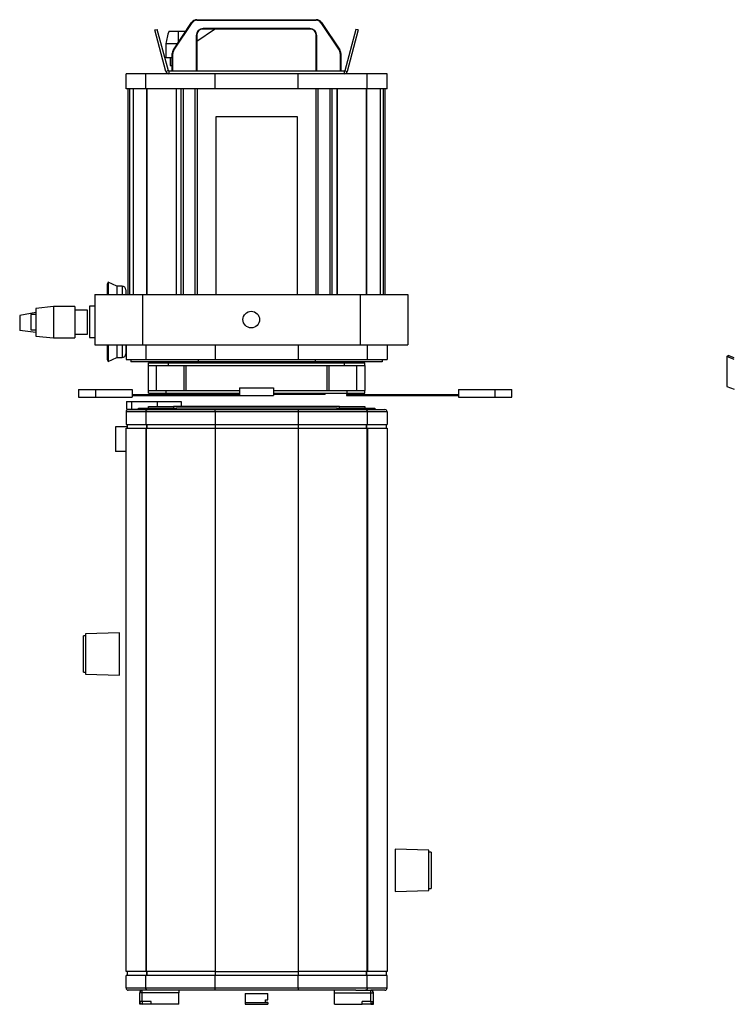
# Model space of a CAD drawing. Header units: millimetres. Extents: x 67 to 1392, y 49 to 1397.
# Tile 1 of 4: x 67 to 635, y 49 to 832. Entities that reach past the tile are written whole.
import ezdxf

# ---------------------------------------------------------------- set-up
doc = ezdxf.new("R2010")
doc.units = ezdxf.units.MM

msp = doc.modelspace()

# ---------------------------------------------------------------- linework, layer by layer
at = {"color": 7, "linetype": 'Continuous', "lineweight": 25}
for p, q in [((208.02, 831.21), (208.02, 831.66)), ((208.02, 831.66), (302.9, 831.66)), ((208.02, 831.21), (302.9, 831.21)), ((302.9, 831.21), (302.9, 831.66)), ((174.6, 823.47), (176.53, 823.98)), ((183.45, 790.44), (174.6, 823.47)), ((185.38, 790.96), (176.53, 823.98)), ((185.61, 822.61), (193.09, 822.61)), ((189.3, 807.62), (203.86, 829.44)), ((189.68, 807.37), (204.24, 829.18)), ((193.09, 822.61), (193.25, 813.54)), ((193.09, 822.61), (199.31, 822.61)), ((204.24, 829.18), (203.86, 829.44)), ((207.96, 814.53), (222.04, 824.04)), ((297.96, 824.61), (212.96, 824.61)), ((212.96, 824.61), (212.96, 824.16)), ((297.96, 824.16), (212.96, 824.16)), ((222.06, 824.16), (222.04, 824.04)), ((297.96, 824.61), (297.96, 824.16)), ((306.68, 829.18), (307.06, 829.44)), ((306.68, 829.18), (321.24, 807.37)), ((307.06, 829.44), (321.62, 807.62)), ((334.39, 823.98), (325.54, 790.96)), ((336.32, 823.47), (327.47, 790.44)), ((336.32, 823.47), (334.39, 823.98)), ((207.5, 819.16), (207.5, 790.66)), ((207.5, 819.16), (207.96, 819.16)), ((207.96, 819.16), (207.96, 790.66)), ((303.41, 819.16), (302.96, 819.16)), ((302.96, 790.66), (302.96, 819.16)), ((303.41, 790.66), (303.41, 819.16)), ((183.35, 812.61), (192.63, 812.61)), ((183.35, 812.61), (183.35, 801.61)), ((189.68, 807.37), (189.3, 807.62)), ((321.24, 807.37), (321.62, 807.62)), ((183.35, 801.61), (188.46, 801.61)), ((186.65, 801.61), (186.65, 795.36)), ((188.91, 804.84), (188.46, 804.84)), ((188.46, 790.66), (188.46, 804.84)), ((188.91, 790.66), (188.91, 804.84)), ((322, 804.84), (322, 790.66)), ((322, 804.84), (322.46, 804.84)), ((322.46, 804.84), (322.46, 790.66)), ((185.38, 790.96), (183.45, 790.44)), ((185.77, 790.66), (185.77, 788.66)), ((325.15, 790.66), (185.77, 790.66)), ((186.65, 795.36), (188.46, 795.36)), ((325.15, 790.66), (325.15, 788.66)), ((325.54, 790.96), (327.47, 790.44)), ((151.66, 776.66), (151.66, 788.66)), ((167.44, 788.66), (151.66, 788.66)), ((167.44, 776.66), (167.44, 788.66)), ((222.46, 788.66), (167.44, 788.66)), ((222.46, 776.66), (222.46, 788.66)), ((288.46, 788.66), (222.46, 788.66)), ((288.46, 776.66), (288.46, 788.66)), ((343.48, 788.66), (288.46, 788.66)), ((343.48, 776.66), (343.48, 788.66)), ((359.26, 788.66), (343.48, 788.66)), ((359.26, 776.66), (359.26, 788.66)), ((167.44, 776.66), (151.66, 776.66)), ((153.47, 613.23), (153.47, 776.66)), ((157.25, 776.66), (157.25, 613.23)), ((222.46, 776.66), (167.44, 776.66)), ((191.42, 776.66), (191.42, 613.23)), ((191.66, 776.66), (191.66, 613.23)), ((288.46, 776.66), (222.46, 776.66)), ((343.48, 776.66), (288.46, 776.66)), ((319.26, 776.66), (319.26, 613.23)), ((319.5, 776.66), (319.5, 613.23)), ((359.26, 776.66), (343.48, 776.66)), ((353.67, 776.66), (353.67, 613.23)), ((357.44, 776.66), (357.44, 613.23)), ((287.96, 754.36), (222.96, 754.36)), ((222.96, 754.36), (222.96, 613.23)), ((287.96, 613.23), (287.96, 754.36)), ((137.52, 623.07), (136.67, 621.25)), ((136.67, 621.25), (136.67, 613.23)), ((144.42, 619.85), (137.52, 623.07)), ((137.52, 623.07), (137.52, 613.23)), ((148.47, 619.85), (144.42, 619.85)), ((144.42, 619.85), (144.42, 613.23)), ((126.74, 613.23), (126.74, 573.23)), ((126.74, 613.23), (164.74, 613.23)), ((151.47, 616.85), (151.47, 613.23)), ((164.74, 613.23), (164.74, 573.23)), ((164.74, 613.23), (337.74, 613.23)), ((337.74, 613.23), (337.74, 573.23)), ((337.74, 613.23), (375.74, 613.23)), ((375.74, 613.23), (375.74, 573.23)), ((93.94, 603.67), (79.94, 602.17)), ((110.94, 603.67), (93.94, 603.67)), ((93.94, 603.67), (93.94, 578.67)), ((110.94, 603.67), (110.94, 578.67)), ((126.74, 603.96), (122.74, 603.96)), ((122.74, 603.96), (122.74, 601.52)), ((79.94, 598.96), (67.11, 596.53)), ((67.11, 596.53), (67.11, 584.54)), ((79.94, 597.17), (75.94, 597.17)), ((75.94, 597.17), (75.94, 585.17)), ((79.94, 602.17), (79.94, 580.17)), ((120.94, 600.67), (110.94, 600.67)), ((120.94, 581.67), (120.94, 600.67)), ((122.74, 601.52), (122.74, 578.96)), ((79.94, 582.98), (67.11, 584.54)), ((75.94, 585.17), (79.94, 585.17)), ((79.94, 580.17), (93.94, 578.67)), ((110.94, 581.67), (120.94, 581.67)), ((93.94, 578.67), (110.94, 578.67)), ((122.74, 578.96), (126.74, 578.96)), ((126.74, 573.23), (164.74, 573.23)), ((136.67, 573.23), (136.67, 561.67)), ((137.52, 573.23), (137.52, 559.85)), ((144.42, 573.23), (144.42, 563.07)), ((151.47, 573.23), (151.47, 566.07)), ((151.66, 573.23), (151.66, 561.56)), ((164.74, 573.23), (337.74, 573.23)), ((167.44, 573.23), (167.44, 561.56)), ((337.74, 573.23), (375.74, 573.23)), ((343.48, 573.23), (343.48, 561.56)), ((359.26, 573.23), (359.26, 561.56)), ((629.43, 563.79), (630.53, 564.76)), ((635.38, 561.53), (629.43, 563.79)), ((629.43, 563.79), (629.43, 540.11)), ((635.38, 562.91), (630.53, 564.76)), ((136.67, 561.67), (137.52, 559.85)), ((137.52, 559.85), (144.42, 563.07)), ((144.42, 563.07), (148.47, 563.07)), ((151.66, 561.56), (167.44, 561.56)), ((155.46, 561.56), (155.46, 559.56)), ((208.96, 559.56), (155.46, 559.56)), ((167.44, 561.56), (222.46, 561.56)), ((169.46, 556.86), (169.46, 558.86)), ((169.46, 558.86), (185.46, 558.86)), ((169.46, 556.86), (185.46, 556.86)), ((169.46, 536.86), (169.46, 556.86)), ((176.03, 536.86), (176.03, 556.86)), ((185.46, 556.86), (185.46, 558.86)), ((185.46, 558.86), (325.46, 558.86)), ((185.46, 556.86), (325.46, 556.86)), ((198.03, 536.86), (198.03, 556.86)), ((199.46, 536.86), (199.46, 556.86)), ((208.96, 561.56), (208.96, 559.56)), ((301.96, 559.56), (208.96, 559.56)), ((222.46, 561.56), (288.46, 561.56)), ((288.46, 561.56), (343.48, 561.56)), ((301.96, 561.56), (301.96, 559.56)), ((355.46, 559.56), (301.96, 559.56)), ((311.46, 556.86), (311.46, 536.86)), ((312.89, 556.86), (312.89, 536.86)), ((325.46, 556.86), (325.46, 558.86)), ((325.46, 558.86), (341.46, 558.86)), ((325.46, 556.86), (341.46, 556.86)), ((334.89, 556.86), (334.89, 536.86)), ((341.46, 556.86), (341.46, 558.86)), ((341.46, 556.86), (341.46, 536.86)), ((343.48, 561.56), (359.26, 561.56)), ((355.46, 561.56), (355.46, 559.56)), ((113.96, 537.56), (113.96, 531.56)), ((113.96, 537.56), (127.46, 537.56)), ((127.46, 537.56), (127.46, 531.56)), ((127.46, 537.56), (156.46, 537.56)), ((156.46, 537.56), (156.46, 531.56)), ((156.46, 533.56), (174.04, 533.56)), ((156.46, 532.76), (174.04, 532.76)), ((169.46, 534.86), (169.46, 536.86)), ((169.46, 536.86), (183.46, 536.86)), ((169.46, 534.86), (183.46, 534.86)), ((174.04, 533.56), (174.04, 532.76)), ((174.04, 533.56), (241.96, 533.56)), ((174.04, 532.76), (245.33, 532.76)), ((183.46, 534.86), (183.46, 536.86)), ((183.46, 536.86), (241.96, 536.86)), ((183.46, 534.86), (217.38, 534.86)), ((200.96, 534.86), (200.96, 534.06)), ((200.96, 534.06), (206.61, 534.06)), ((206.61, 534.86), (206.61, 534.06)), ((206.61, 534.06), (241.96, 534.06)), ((217.38, 534.86), (241.96, 534.86)), ((241.96, 538.86), (241.96, 532.86)), ((241.96, 538.86), (268.96, 538.86)), ((241.96, 532.86), (268.96, 532.86)), ((245.33, 532.86), (245.33, 532.76)), ((268.96, 538.86), (268.96, 532.86)), ((268.96, 536.86), (327.46, 536.86)), ((268.96, 534.86), (302.22, 534.86)), ((268.96, 534.06), (309.96, 534.06)), ((302.22, 534.86), (327.46, 534.86)), ((309.96, 534.86), (309.96, 534.06)), ((327.07, 533.56), (327.07, 532.76)), ((327.07, 533.56), (371.82, 533.56)), ((327.07, 532.76), (371.82, 532.76)), ((327.46, 534.86), (327.46, 536.86)), ((327.46, 536.86), (341.46, 536.86)), ((327.46, 534.86), (341.46, 534.86)), ((341.46, 534.86), (341.46, 536.86)), ((371.82, 533.56), (371.82, 532.76)), ((371.82, 533.56), (415.95, 533.56)), ((371.82, 532.76), (415.95, 532.76)), ((415.95, 537.56), (415.95, 531.56)), ((415.95, 537.56), (444.95, 537.56)), ((444.95, 537.56), (444.95, 531.56)), ((444.95, 537.56), (458.45, 537.56)), ((458.45, 531.56), (458.45, 537.56)), ((629.43, 540.11), (635.38, 537.85)), ((113.96, 531.56), (127.46, 531.56)), ((127.46, 531.56), (156.46, 531.56)), ((152.03, 528.06), (152.03, 522.06)), ((152.03, 528.06), (155.98, 528.06)), ((155.98, 528.06), (155.98, 522.06)), ((155.98, 528.06), (176.49, 528.06)), ((176.49, 528.06), (176.49, 524.06)), ((176.49, 528.06), (195.58, 528.06)), ((195.58, 528.06), (195.58, 524.06)), ((415.95, 531.56), (444.95, 531.56)), ((444.95, 531.56), (458.45, 531.56)), ((167.44, 519.86), (151.66, 519.86)), ((151.66, 519.86), (151.66, 509.86)), ((152.03, 522.06), (155.98, 522.06)), ((153.46, 521.66), (168.75, 521.66)), ((155.98, 522.06), (161.46, 522.06)), ((161.46, 521.66), (161.46, 522.86)), ((161.46, 522.86), (191.46, 522.86)), ((222.46, 519.86), (167.44, 519.86)), ((167.44, 519.86), (167.44, 509.86)), ((168.75, 521.66), (222.46, 521.66)), ((169.46, 522.86), (169.46, 524.06)), ((169.46, 524.06), (189.46, 524.06)), ((189.46, 524.06), (189.46, 522.86)), ((321.46, 524.06), (189.46, 524.06)), ((191.46, 522.86), (191.46, 521.66)), ((319.46, 522.86), (191.46, 522.86)), ((222.46, 519.86), (222.46, 521.66)), ((222.46, 521.66), (288.46, 521.66)), ((222.46, 519.86), (222.46, 509.86)), ((288.46, 519.86), (222.46, 519.86)), ((288.46, 521.66), (342.17, 521.66)), ((288.46, 521.66), (288.46, 519.86)), ((343.48, 519.86), (288.46, 519.86)), ((288.46, 519.86), (288.46, 509.86)), ((319.46, 521.66), (319.46, 522.86)), ((319.46, 522.86), (349.46, 522.86)), ((321.46, 522.86), (321.46, 524.06)), ((321.46, 524.06), (341.46, 524.06)), ((341.46, 524.06), (341.46, 522.86)), ((342.17, 521.66), (357.46, 521.66)), ((343.48, 519.86), (343.48, 509.86)), ((359.26, 519.86), (343.48, 519.86)), ((349.46, 522.86), (349.46, 521.66)), ((359.26, 519.86), (359.26, 509.86)), ((151.66, 509.86), (167.44, 509.86)), ((152.46, 509.86), (152.46, 506.86)), ((152.47, 509.86), (152.47, 506.86)), ((167.44, 509.86), (222.46, 509.86)), ((222.46, 509.86), (288.46, 509.86)), ((288.46, 509.86), (343.48, 509.86)), ((343.48, 509.86), (359.26, 509.86)), ((358.45, 509.86), (358.45, 506.86)), ((358.46, 509.86), (358.46, 506.86)), ((143.21, 507.86), (143.21, 488.36)), ((152.46, 507.86), (143.21, 507.86)), ((151.69, 74.86), (151.69, 506.86)), ((151.69, 506.86), (167.29, 506.86)), ((167.29, 506.86), (167.29, 74.86)), ((167.29, 506.86), (167.68, 506.86)), ((167.68, 506.86), (167.68, 74.86)), ((167.68, 506.86), (222.46, 506.86)), ((222.46, 506.86), (222.46, 74.86)), ((222.46, 506.86), (288.46, 506.86)), ((288.46, 506.86), (288.46, 74.86)), ((288.46, 506.86), (343.24, 506.86)), ((343.24, 506.86), (343.24, 74.86)), ((343.24, 506.86), (343.63, 506.86)), ((343.63, 506.86), (343.63, 74.86)), ((343.63, 506.86), (359.23, 506.86)), ((359.23, 506.86), (359.23, 74.86)), ((151.69, 488.36), (143.21, 488.36)), ((119.46, 341.86), (117.76, 341.86)), ((117.76, 312.86), (117.76, 341.86)), ((146.46, 344.07), (119.46, 343.36)), ((119.46, 343.36), (119.46, 341.57)), ((119.46, 341.57), (119.46, 311.36)), ((146.46, 310.65), (146.46, 344.07)), ((117.76, 312.86), (119.46, 312.86)), ((119.46, 311.36), (146.46, 310.65)), ((392.57, 171.36), (365.57, 172.07)), ((365.57, 172.07), (365.57, 138.65)), ((392.57, 154.47), (392.57, 171.36)), ((394.27, 169.86), (392.57, 169.86)), ((394.27, 169.86), (394.27, 140.86)), ((392.57, 139.36), (392.57, 154.47)), ((365.57, 138.65), (392.57, 139.36)), ((392.57, 140.86), (394.27, 140.86)), ((151.66, 61.86), (151.66, 71.86)), ((167.44, 71.86), (151.66, 71.86)), ((167.29, 74.86), (151.69, 74.86)), ((152.46, 74.86), (152.46, 71.86)), ((152.47, 74.86), (152.47, 71.86)), ((167.68, 74.86), (167.29, 74.86)), ((167.44, 61.86), (167.44, 71.86)), ((222.46, 71.86), (167.44, 71.86)), ((222.46, 74.86), (167.68, 74.86)), ((222.46, 74.86), (288.46, 74.86)), ((222.46, 61.86), (222.46, 71.86)), ((288.46, 71.86), (222.46, 71.86)), ((343.24, 74.86), (288.46, 74.86)), ((288.46, 61.86), (288.46, 71.86)), ((343.48, 71.86), (288.46, 71.86)), ((343.63, 74.86), (343.24, 74.86)), ((343.48, 61.86), (343.48, 71.86)), ((359.26, 71.86), (343.48, 71.86)), ((359.23, 74.86), (343.63, 74.86)), ((358.45, 74.86), (358.45, 71.86)), ((358.46, 74.86), (358.46, 71.86)), ((359.26, 61.86), (359.26, 71.86)), ((151.66, 61.86), (167.44, 61.86)), ((164.58, 60.06), (153.46, 60.06)), ((164.58, 58.06), (162.58, 58.06)), ((162.58, 51.06), (162.58, 58.06)), ((164.58, 58.06), (164.58, 60.06)), ((176.15, 60.06), (164.58, 60.06)), ((164.58, 51.06), (164.58, 58.06)), ((193.58, 58.06), (164.58, 58.06)), ((193.58, 58.06), (164.58, 58.06)), ((164.58, 58.06), (164.58, 58.06)), ((164.58, 58.06), (164.58, 58.06)), ((167.44, 61.86), (222.46, 61.86)), ((222.46, 60.06), (176.15, 60.06)), ((193.58, 60.06), (193.58, 58.06)), ((193.58, 58.06), (193.58, 58.06)), ((193.58, 49.06), (193.58, 58.06)), ((222.46, 60.06), (222.46, 61.86)), ((222.46, 61.86), (288.46, 61.86)), ((288.46, 60.06), (222.46, 60.06)), ((246.46, 57.37), (264.46, 57.37)), ((246.46, 57.37), (246.46, 50.36)), ((264.46, 52.36), (264.46, 57.37)), ((288.46, 61.86), (343.48, 61.86)), ((288.46, 61.86), (288.46, 60.06)), ((334.3, 60.06), (288.46, 60.06)), ((317.34, 58.06), (317.34, 60.06)), ((317.34, 58.06), (346.34, 58.06)), ((317.34, 58.06), (346.34, 58.06)), ((317.34, 58.06), (317.34, 58.06)), ((317.34, 49.06), (317.34, 58.06)), ((334.3, 60.06), (346.34, 60.06)), ((343.48, 61.86), (359.26, 61.86)), ((357.46, 60.06), (346.34, 60.06)), ((346.34, 58.06), (346.34, 60.06)), ((346.34, 58.06), (348.34, 58.06)), ((346.34, 51.06), (346.34, 58.06)), ((346.34, 58.06), (346.34, 58.06)), ((346.34, 58.06), (346.34, 58.06)), ((348.34, 51.06), (348.34, 58.06)), ((164.58, 51.06), (162.58, 51.06)), ((162.58, 49.06), (162.58, 51.06)), ((164.58, 49.06), (162.58, 49.06)), ((164.58, 51.06), (164.58, 49.06)), ((171.58, 51.06), (164.58, 51.06)), ((171.58, 49.06), (164.58, 49.06)), ((171.58, 49.06), (171.58, 51.06)), ((193.58, 49.06), (171.58, 49.06)), ((246.46, 50.36), (262.46, 50.36)), ((246.46, 50.36), (246.46, 50.35)), ((246.46, 50.35), (264.46, 50.35)), ((246.46, 50.35), (246.46, 48.85)), ((246.46, 48.85), (264.46, 48.85)), ((262.46, 52.36), (264.46, 52.36)), ((262.46, 50.36), (262.46, 52.36)), ((264.46, 50.36), (262.46, 50.36)), ((264.46, 50.35), (264.46, 50.36)), ((264.46, 50.35), (264.46, 48.85)), ((317.34, 49.06), (339.34, 49.06)), ((346.34, 51.06), (339.34, 51.06)), ((339.34, 49.06), (339.34, 51.06)), ((346.34, 49.06), (339.34, 49.06)), ((346.34, 51.06), (348.34, 51.06)), ((346.34, 51.06), (346.34, 49.06)), ((346.34, 49.06), (348.34, 49.06)), ((348.34, 49.06), (348.34, 51.06))]:
    msp.add_line(p, q, dxfattribs=at)
at = {"color": 8, "linetype": 'Continuous', "lineweight": 25}
for p, q in [((154.4, 776.66), (154.4, 613.23)), ((167.9, 776.66), (167.9, 613.23)), ((168.22, 776.66), (168.22, 613.23)), ((195.64, 613.23), (195.64, 776.66)), ((197, 776.66), (197, 613.23)), ((206.7, 613.23), (206.7, 776.66)), ((208.15, 776.66), (208.15, 613.23)), ((302.77, 613.23), (302.77, 776.66)), ((304.22, 776.66), (304.22, 613.23)), ((313.92, 613.23), (313.92, 776.66)), ((315.27, 776.66), (315.27, 613.23)), ((342.7, 776.66), (342.7, 613.23)), ((343.02, 776.66), (343.02, 613.23)), ((356.52, 613.23), (356.52, 776.66)), ((148.47, 619.85), (148.47, 613.23)), ((148.47, 573.23), (148.47, 563.07)), ((222.46, 573.23), (222.46, 561.56)), ((288.46, 573.23), (288.46, 561.56)), ((167.9, 509.86), (167.9, 506.86)), ((168.22, 509.86), (168.22, 506.86)), ((222.46, 509.86), (222.46, 506.86)), ((288.46, 509.86), (288.46, 506.86)), ((342.7, 509.86), (342.7, 506.86)), ((343.02, 509.86), (343.02, 506.86)), ((167.9, 74.86), (167.9, 71.86)), ((168.22, 74.86), (168.22, 71.86)), ((222.46, 74.86), (222.46, 71.86)), ((288.46, 74.86), (288.46, 71.86)), ((342.7, 74.86), (342.7, 71.86)), ((343.02, 74.86), (343.02, 71.86))]:
    msp.add_line(p, q, dxfattribs=at)
at = {"color": 7, "linetype": 'Continuous', "lineweight": 25}
msp.add_circle((251.24, 593.23), 6.6, dxfattribs=at)
for centre, radius, start, end in [((208.02, 826.66), 5, 90, 146.27766), ((208.02, 826.66), 4.55, 90, 146.27766), ((302.9, 826.66), 5, 33.72234, 90), ((302.9, 826.66), 4.55, 33.72234, 90), ((212.96, 819.16), 5.45, 90, 180), ((212.96, 819.16), 5, 90, 180), ((297.96, 819.16), 5.45, 0, 90), ((297.96, 819.16), 5, 0, 90), ((193.46, 804.84), 5, 146.27766, 180), ((193.46, 804.84), 4.55, 146.27766, 180), ((317.46, 804.84), 4.55, 0, 33.72234), ((317.46, 804.84), 5, 0, 33.72234), ((185.77, 791.06), 0.4, 195, 270), ((325.15, 791.06), 0.4, 270, 345), ((185.77, 791.06), 2.4, 195, 270), ((325.15, 791.06), 2.4, 270, 345), ((148.47, 616.85), 3, 0, 90), ((148.47, 566.07), 3, 270, 0), ((153.46, 519.86), 1.8, 90, 180), ((357.46, 519.86), 1.8, 0, 90), ((153.46, 61.86), 1.8, 180, 270), ((164.58, 58.06), 2, 90, 180), ((164.58, 58.06), 0.001, 90, 180), ((346.34, 58.06), 2, 0, 90), ((346.34, 58.06), 0.001, 0, 90), ((357.46, 61.86), 1.8, 270, 0), ((164.58, 51.06), 2, 180, 270), ((164.58, 51.06), 0.001, 180, 270), ((346.34, 51.06), 2, 270, 360), ((346.34, 51.06), 0.001, 270, 0)]:
    msp.add_arc(centre, radius, start, end, dxfattribs=at)
msp.add_open_spline([(185.61, 822.61), (184.85, 819.28), (184.09, 815.94), (183.35, 812.61)], degree=3, dxfattribs=at)
for points, knots in [([(167.44, 519.86), (167.44, 519.9), (167.44, 519.98), (167.45, 520.1), (167.47, 520.22), (167.49, 520.34), (167.53, 520.51), (167.6, 520.73), (167.72, 520.98), (167.87, 521.2), (168.09, 521.44), (168.39, 521.62), (168.64, 521.66), (168.74, 521.66), (168.75, 521.66)], [0, 0, 0, 0, 0.042516, 0.085039, 0.127584, 0.170162, 0.212777, 0.317813, 0.42324, 0.527901, 0.633015, 0.844386, 0.994175, 1, 1, 1, 1]), ([(342.17, 521.66), (342.2, 521.66), (342.25, 521.66), (342.34, 521.65), (342.46, 521.62), (342.61, 521.56), (342.87, 521.4), (343.16, 521.09), (343.36, 520.66), (343.45, 520.27), (343.48, 520.04), (343.48, 519.9), (343.48, 519.86)], [0, 0, 0, 0, 0.040991, 0.081968, 0.122926, 0.222877, 0.322554, 0.536259, 0.747947, 0.854236, 0.960315, 1, 1, 1, 1]), ([(168.75, 60.06), (168.72, 60.06), (168.66, 60.06), (168.58, 60.07), (168.46, 60.1), (168.3, 60.16), (168.05, 60.32), (167.76, 60.63), (167.56, 61.06), (167.47, 61.44), (167.44, 61.68), (167.44, 61.82), (167.44, 61.86)], [0, 0, 0, 0, 0.0409912, 0.081968, 0.1229259, 0.2228769, 0.3225536, 0.5362587, 0.7479466, 0.8542363, 0.960315, 1, 1, 1, 1]), ([(343.48, 61.86), (343.48, 61.82), (343.48, 61.74), (343.47, 61.62), (343.45, 61.5), (343.43, 61.38), (343.39, 61.21), (343.32, 60.99), (343.2, 60.74), (343.05, 60.52), (342.82, 60.28), (342.53, 60.1), (342.28, 60.06), (342.17, 60.06), (342.17, 60.06)], [0, 0, 0, 0, 0.042516, 0.085039, 0.127584, 0.170162, 0.212777, 0.317813, 0.42324, 0.527901, 0.633015, 0.844386, 0.994175, 1, 1, 1, 1])]:
    msp.add_open_spline(points, degree=3, knots=knots, dxfattribs=at)

doc.saveas('drawing.dxf')
